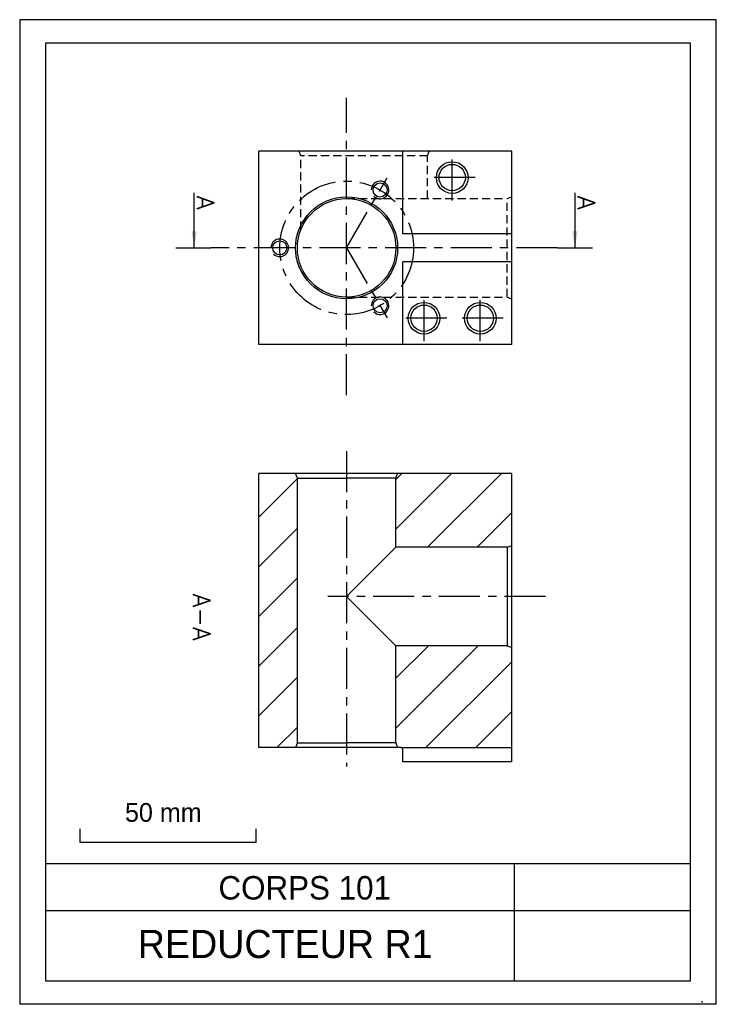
# Model space of a CAD drawing. Extents: x 60 to 357, y -136 to 284.
import ezdxf

# ---------------------------------------------------------------- set-up
doc = ezdxf.new("R2010")
doc.units = 0
doc.header["$LTSCALE"] = 14
doc.header["$MEASUREMENT"] = 0
doc.linetypes.add('CENTER', pattern=[2, 1.25, -0.25, 0.25, -0.25])
doc.linetypes.add('HIDDEN', pattern=[0.375, 0.25, -0.125])
doc.layers.get('0').update_dxf_attribs({"linetype": 'CONTINUOUS'})
for name, color, linetype in [('01', 7, 'CONTINUOUS'), ('02', 5, 'CENTER'), ('03', 5, 'HIDDEN'), ('06', 7, 'CONTINUOUS'), ('08', 7, 'CONTINUOUS'), ('MERGE', 7, 'CONTINUOUS')]:
    doc.layers.add(name, color=color, linetype=linetype)
doc.styles.get("Standard").update_dxf_attribs({"font": 'txt', "height": 8})
doc.styles.add('STYLE1', font='romans.shx')
doc.dimstyles.new('FOCAS1', dxfattribs={"dimtxt": 3.5, "dimasz": 3.5, "dimexe": 1, "dimexo": 1, "dimgap": 1, "dimtad": 1, "dimdec": 7, "dimtxsty": 'STYLE1', "dimcen": 0, "dimclre": 256, "dimclrt": 4, "dimazin": 3, "dimtfac": 1, "dimtdec": 4, "dimtofl": 0, "dimtmove": 0, "dimatfit": 3, "dimtolj": 1})

msp = doc.modelspace()

# ---------------------------------------------------------------- hatches: boundary and pattern name
at = {"layer": '08'}
h = msp.add_hatch(dxfattribs=at)
h.set_pattern_fill('_U', color=5, scale=15, angle=-45, style=0, pattern_type=0)
h.set_pattern_definition([(45, (-23.44, -389.816), (10.6066, -10.6066), [])])
h.paths.add_polyline_path([(270.02, 15.79), (267.96, 16.54), (220.52, 16.54), (220.52, -24.89), (221.27, -26.96), (222.77, -26.96), (270.02, -26.96)])
h.paths.add_polyline_path([(267.96, 58.54), (270.02, 59.29), (270.02, 90.04), (221.27, 90.04), (220.52, 87.98), (220.52, 58.54)])
h.paths.add_polyline_path([(178.52, 87.98), (177.77, 90.04), (162.02, 90.04), (162.02, -26.96), (177.77, -26.96), (178.52, -24.89)])

# ---------------------------------------------------------------- linework, layer by layer
for p, q in [((85.9, -67.46), (85.9, -61.64)), ((160.9, -67.46), (160.9, -61.64)), ((160.9, -67.46), (85.9, -67.46))]:
    msp.add_line(p, q)
at = {"layer": '01', "color": 7}
for p, q in [((270.02, 227.49), (162.02, 227.49)), ((162.02, 144.99), (162.02, 227.49)), ((223.52, 192.24), (223.52, 227.49)), ((270.02, 144.99), (270.02, 227.49)), ((270.02, 192.24), (223.52, 192.24)), ((270.02, 180.24), (223.52, 180.24)), ((223.52, 144.99), (223.52, 180.24)), ((270.02, 144.99), (162.02, 144.99)), ((270.02, 90.04), (162.02, 90.04)), ((162.02, -26.96), (162.02, 90.04)), ((178.52, 87.98), (177.77, 90.04)), ((220.52, 87.98), (221.27, 90.04)), ((270.02, -32.96), (270.02, 90.04)), ((178.52, -24.89), (178.52, 87.98)), ((178.52, 87.98), (199.52, 87.98)), ((220.52, 87.98), (199.52, 87.98)), ((220.52, 58.54), (220.52, 87.98)), ((267.96, 58.54), (270.02, 59.29)), ((199.52, 37.54), (220.52, 58.54)), ((267.96, 58.54), (220.52, 58.54)), ((267.96, 58.54), (267.96, 16.54)), ((199.52, 37.54), (220.52, 16.54)), ((267.96, 16.54), (220.52, 16.54)), ((220.52, -24.89), (220.52, 16.54)), ((267.96, 16.54), (270.02, 15.79)), ((178.52, -24.89), (177.77, -26.96)), ((178.52, -24.89), (199.52, -24.89)), ((220.52, -24.89), (199.52, -24.89)), ((220.52, -24.89), (221.27, -26.96)), ((222.77, -26.96), (162.02, -26.96)), ((222.77, -26.96), (270.02, -26.96)), ((223.52, -32.96), (223.52, -27.71)), ((270.02, -32.96), (223.52, -32.96))]:
    msp.add_line(p, q, dxfattribs=at)
for centre, radius in [((244.52, 216.24), 6.75), ((244.52, 216.24), 5.62), ((213.77, 210.92), 3), ((199.52, 186.24), 21.75), ((199.52, 186.24), 21), ((171.02, 186.24), 3), ((213.77, 161.56), 3), ((232.52, 156.24), 6.75), ((232.52, 156.24), 5.62), ((256.52, 156.24), 6.75), ((256.52, 156.24), 5.62)]:
    msp.add_circle(centre, radius, dxfattribs=at)
at = {"layer": '01', "color": 5}
for centre in [(213.77, 210.92), (171.02, 186.24), (213.77, 161.56)]:
    msp.add_arc(centre, 3.75, 225, 180, dxfattribs=at)
at = {"layer": '01', "color": 7}
msp.add_arc((222.77, -27.71), 0.75, 0, 90, dxfattribs=at)
at = {"layer": '02', "color": 5}
for p, q in [((199.52, 123.35), (199.52, 250.17)), ((244.52, 206.47), (244.52, 226.02)), ((199.52, 186.24), (216.78, 216.14)), ((254.29, 216.24), (234.74, 216.24)), ((289.39, 186.24), (141.66, 186.24)), ((199.52, 186.24), (216.78, 156.34)), ((232.52, 146.47), (232.52, 166.02)), ((256.52, 146.47), (256.52, 166.02)), ((242.29, 156.24), (222.74, 156.24)), ((266.29, 156.24), (246.74, 156.24)), ((199.52, 99.58), (199.52, -34.96)), ((284.36, 37.54), (191.48, 37.54))]:
    msp.add_line(p, q, dxfattribs=at)
msp.add_circle((199.52, 186.24), 28.5, dxfattribs=at)
at = {"layer": '03', "color": 5}
for p, q in [((180.02, 225.43), (179.27, 227.49)), ((234.02, 225.43), (234.77, 227.49)), ((234.02, 225.43), (180.02, 225.43)), ((180.02, 194.04), (180.02, 225.43)), ((234.02, 207.24), (234.02, 225.43)), ((199.52, 207.24), (267.96, 207.24)), ((267.96, 207.24), (270.02, 207.99)), ((267.96, 165.24), (267.96, 207.24)), ((199.52, 165.24), (267.96, 165.24)), ((267.96, 165.24), (270.02, 164.49))]:
    msp.add_line(p, q, dxfattribs=at)
at = {"layer": '06', "color": 1}
for p, q in [((126.66, 186.24), (141.66, 186.24)), ((126.66, 186.24), (141.66, 186.24)), ((289.39, 186.24), (304.39, 186.24)), ((289.39, 186.24), (304.39, 186.24))]:
    msp.add_line(p, q, dxfattribs=at)
at = {"layer": 'MERGE', "color": 7}
for p, q in [((60.13, 283.56), (60.13, -136.44)), ((357.13, 283.56), (60.13, 283.56)), ((357.13, -136.44), (357.13, 283.56)), ((71.13, 273.57), (71.13, -126.44)), ((346.13, 273.57), (71.13, 273.57)), ((346.13, -126.44), (346.13, 273.57)), ((71.13, -76.44), (346.13, -76.44)), ((271.13, -126.44), (271.13, -76.44)), ((71.13, -96.44), (346.13, -96.44)), ((71.13, -126.44), (346.13, -126.44)), ((357.13, -136.44), (60.13, -136.44))]:
    msp.add_line(p, q, dxfattribs=at)
msp.add_point((351.13, -135.43), dxfattribs=at)

# ---------------------------------------------------------------- texts
for s, height, p in [('50 mm', 8, (105.01, -58.6)), ('CORPS 101', 10, (144.86, -91.74)), ('REDUCTEUR R1', 12, (110.47, -116.71))]:
    msp.add_text(s, height=height).set_placement(p)
at = {"layer": '06', "color": 1, "style": 'STYLE1'}
for s, p in [('A', (135.58, 208.4)), ('A', (297.94, 208.4)), ('A-A', (133.91, 38.65))]:
    msp.add_text(s, height=7.5, rotation=270, dxfattribs=at).set_placement(p)

# ---------------------------------------------------------------- leaders
at = {"layer": '06', "color": 1}
for points in [[(134.53, 186.34), (134.53, 209.75)], [(296.89, 186.34), (296.89, 209.75)]]:
    msp.add_leader(points, dimstyle='FOCAS1', override={"dimscale": 2}, dxfattribs=at)

doc.saveas('drawing.dxf')
